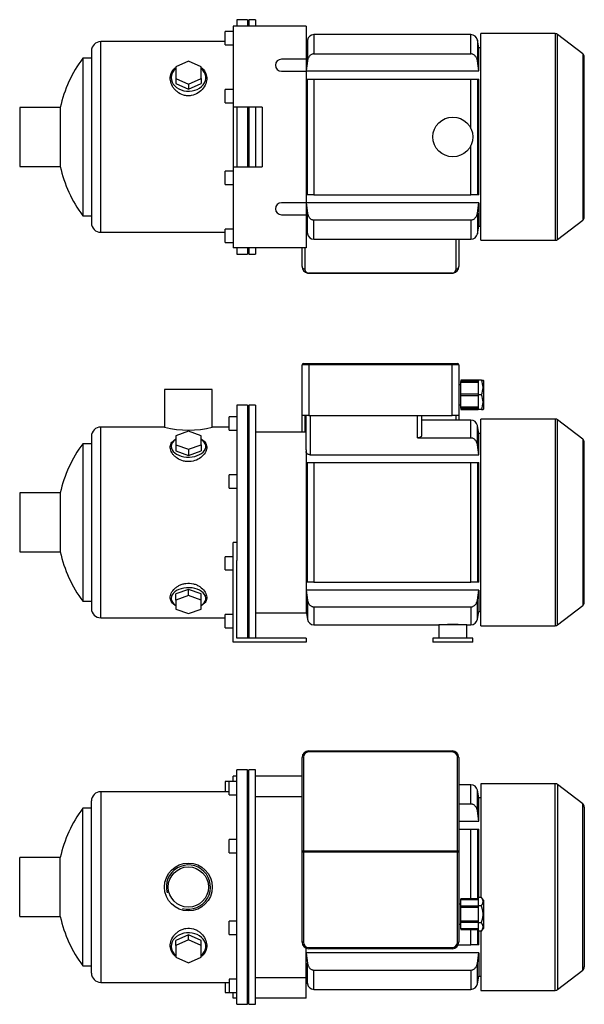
# Model space of a CAD drawing. Header units: millimetres. Extents: x 175 to 1179, y 16 to 799.
# Tile 1 of 2: x 175 to 600, y 58 to 799. Entities that reach past the tile are written whole.
import ezdxf

# ---------------------------------------------------------------- set-up
doc = ezdxf.new("R2010")
doc.units = ezdxf.units.MM
for name, color, linetype in [('1', 7, 'Continuous'), ('BASETTA_MEC_80_M', 7, 'Continuous'), ('CARCASSA_MEC_80-', 7, 'Continuous'), ('COPRIVENTOLA_MEC', 7, 'Continuous'), ('CORPO_MH_3-5_[4]', 7, 'Continuous'), ('FLANGIA_MOTORE_T', 7, 'Continuous'), ('PIEDINO_MEC_80_I', 7, 'Continuous'), ('STAFFA_3-5-9_INT', 7, 'Continuous')]:
    doc.layers.add(name, color=color, linetype=linetype)

# ---------------------------------------------------------------- blocks, each defined once
blk = doc.blocks.new('SE1')
at = {"layer": '1', "color": 7, "linetype": 'Continuous'}
for p, q in [((507.13, 136.84), (507.13, 137.35)), ((520.13, 137.35), (507.13, 137.35)), ((520.13, 136.84), (507.13, 136.84)), ((507.13, 131.85), (507.13, 136.84)), ((522.63, 138.56), (520.13, 138.56)), ((520.13, 138.56), (520.13, 135.38)), ((520.13, 135.38), (520.13, 132.2)), ((524.13, 136.58), (522.62, 138.56)), ((524.13, 136.58), (524.13, 115.13)), ((507.13, 130.92), (507.13, 131.85)), ((520.13, 131.85), (507.13, 131.85)), ((520.13, 130.92), (507.13, 130.92)), ((507.13, 120.79), (507.13, 130.92)), ((522.63, 132.2), (520.13, 132.2)), ((520.13, 132.2), (520.13, 125.85)), ((520.13, 120.79), (507.13, 120.79)), ((507.13, 119.85), (507.13, 120.79)), ((507.13, 114.87), (507.13, 119.85)), ((507.13, 119.85), (520.13, 119.85)), ((520.13, 125.85), (520.13, 119.5)), ((522.63, 119.5), (520.13, 119.5)), ((520.13, 119.5), (520.13, 116.33)), ((507.13, 114.87), (507.13, 114.35)), ((520.13, 114.87), (507.13, 114.87)), ((507.13, 114.35), (520.13, 114.35)), ((520.13, 116.33), (520.13, 113.15)), ((522.63, 113.15), (520.13, 113.15)), ((522.62, 113.15), (524.13, 115.13))]:
    blk.add_line(p, q, dxfattribs=at)
for points in [[(522.63, 132.2), (523.25, 133.02), (523.56, 133.76), (523.92, 134.59), (523.92, 135.38), (523.92, 136.17), (523.57, 136.99), (523.25, 137.73), (522.63, 138.56)], [(522.63, 119.5), (523.25, 121.14), (523.57, 122.63), (523.92, 124.26), (523.92, 125.84), (523.92, 127.43), (523.56, 129.08), (523.25, 130.56), (522.63, 132.2)], [(522.63, 113.15), (523.25, 113.97), (523.56, 114.71), (523.92, 115.54), (523.92, 116.33), (523.92, 117.12), (523.57, 117.94), (523.25, 118.68), (522.63, 119.5)]]:
    blk.add_open_spline(points, degree=2, knots=[0, 0, 0, 0.25, 0.25, 0.5, 0.5, 0.75, 0.75, 1, 1, 1], dxfattribs=at)
at = {"layer": 'BASETTA_MEC_80_M', "color": 7, "linetype": 'Continuous'}
for p, q in [((392.63, 248.85), (500.63, 248.85)), ((392.63, 248.85), (392.63, 248.01)), ((500.63, 248.01), (392.63, 248.01)), ((500.63, 248.85), (500.63, 248.01)), ((387.63, 173.32), (387.63, 243.85)), ((388.63, 244.01), (388.63, 173.48)), ((504.63, 173.48), (504.63, 244.01)), ((505.63, 243.85), (505.63, 173.32)), ((387.63, 172.7), (387.63, 173.32)), ((387.63, 104.85), (387.63, 172.7)), ((388.63, 172.7), (387.63, 172.7)), ((388.63, 173.48), (504.63, 173.48)), ((388.63, 173.48), (388.63, 172.7)), ((504.63, 172.7), (388.63, 172.7)), ((388.63, 172.7), (388.63, 104.85)), ((504.63, 172.7), (504.63, 173.48)), ((504.63, 104.85), (504.63, 172.7)), ((505.63, 172.7), (504.63, 172.7)), ((505.63, 173.32), (505.63, 172.7)), ((505.63, 172.7), (505.63, 104.85)), ((507.13, 133.35), (505.63, 133.35)), ((505.63, 118.35), (507.13, 118.35)), ((388.63, 104.85), (387.63, 104.85)), ((504.63, 104.85), (505.63, 104.85)), ((392.63, 100.85), (500.63, 100.85)), ((392.63, 100.85), (392.63, 99.85)), ((500.63, 99.85), (392.63, 99.85)), ((500.63, 100.85), (500.63, 99.85))]:
    blk.add_line(p, q, dxfattribs=at)
for centre, radius, start, end in [((392.63, 243.85), 5, 90, 180), ((392.63, 244.01), 4, 90, 180), ((500.63, 243.85), 5, 0, 90), ((500.63, 244.01), 4, 0, 90), ((392.63, 104.85), 5, 180, 270), ((392.63, 104.85), 4, 180, 270), ((500.63, 104.85), 4, 270, 0), ((500.63, 104.85), 5, 270, 0)]:
    blk.add_arc(centre, radius, start, end, dxfattribs=at)
for centre, major_axis, start_param, end_param in [((388.63, 243.85), (-1, 0), 4.712389, 6.283185), ((504.63, 243.85), (1, 0), 0, 1.570796), ((388.63, 173.32), (1, 0), 1.570796, 3.141593), ((504.63, 173.32), (1, 0), 0, 1.570796)]:
    blk.add_ellipse(centre, major_axis=major_axis, ratio=0.156434, start_param=start_param, end_param=end_param, dxfattribs=at)
at = {"layer": 'CARCASSA_MEC_80-', "color": 7, "linetype": 'Continuous'}
for p, q in [((514.67, 223.35), (505.63, 223.35)), ((514.67, 208.84), (514.67, 223.35)), ((519.59, 203.67), (519.59, 219.22)), ((520.63, 213.35), (519.59, 219.22)), ((505.63, 208.84), (514.67, 208.84)), ((520.63, 195.99), (520.63, 213.35)), ((522.13, 213.35), (520.63, 213.35)), ((520.63, 195.99), (519.59, 203.67)), ((505.63, 195.99), (520.63, 195.99)), ((505.63, 189.85), (514.67, 189.85)), ((514.67, 137.35), (514.67, 189.85)), ((514.67, 189.85), (519.59, 189.85)), ((519.59, 189.85), (520.63, 189.85)), ((519.59, 189.85), (519.59, 137.35)), ((520.63, 138.56), (520.63, 189.85)), ((514.67, 102.85), (514.67, 114.35)), ((519.59, 114.35), (519.59, 102.85)), ((520.63, 102.85), (520.63, 113.15)), ((520.63, 96.72), (390.63, 96.72)), ((505.21, 102.85), (514.67, 102.85)), ((519.59, 102.85), (514.67, 102.85)), ((520.63, 102.85), (519.59, 102.85)), ((519.59, 89.04), (520.63, 96.72)), ((520.63, 96.72), (520.63, 79.35)), ((391.66, 73.49), (391.66, 89.04)), ((519.59, 73.49), (519.59, 89.04)), ((396.58, 83.87), (514.67, 83.87)), ((396.58, 69.35), (396.58, 83.87)), ((514.67, 83.87), (514.67, 69.35)), ((390.63, 79.35), (391.66, 73.49)), ((519.59, 73.49), (520.63, 79.35)), ((520.63, 79.35), (522.13, 79.35)), ((396.58, 69.35), (514.67, 69.35))]:
    blk.add_line(p, q, dxfattribs=at)
for centre, start, end in [((514.67, 218.35), 10, 90), ((396.58, 74.35), 190, 270), ((514.67, 74.35), 270, 350)]:
    blk.add_arc(centre, 5, start, end, dxfattribs=at)
for points, knots in [([(519.59, 203.67), (519.5, 204.31), (519.34, 204.94), (518.96, 205.83), (518.81, 206.12), (518.47, 206.67), (518.28, 206.94), (517.86, 207.43), (517.62, 207.66), (517.11, 208.06), (516.84, 208.24), (516.4, 208.45), (516.25, 208.52), (515.95, 208.63), (515.79, 208.68), (515.32, 208.8), (515, 208.84), (514.67, 208.84)], [0, 0, 0, 0, 0.25, 0.25, 0.375, 0.375, 0.5, 0.5, 0.625, 0.625, 0.75, 0.75, 0.8125, 0.8125, 0.875, 0.875, 1, 1, 1, 1]), ([(391.66, 89.04), (391.75, 88.39), (391.92, 87.77), (392.29, 86.88), (392.44, 86.59), (392.78, 86.03), (392.97, 85.77), (393.39, 85.28), (393.63, 85.05), (394.14, 84.65), (394.41, 84.47), (394.85, 84.25), (395, 84.19), (395.3, 84.07), (395.46, 84.03), (395.93, 83.91), (396.26, 83.87), (396.58, 83.87)], [0, 0, 0, 0, 0.25, 0.25, 0.375, 0.375, 0.5, 0.5, 0.625, 0.625, 0.75, 0.75, 0.8125, 0.8125, 0.875, 0.875, 1, 1, 1, 1]), ([(514.67, 83.87), (514.99, 83.87), (515.31, 83.91), (515.94, 84.06), (516.25, 84.18), (516.83, 84.47), (517.1, 84.64), (517.62, 85.05), (517.85, 85.27), (518.27, 85.76), (518.47, 86.03), (518.81, 86.58), (518.95, 86.87), (519.21, 87.46), (519.31, 87.77), (519.48, 88.4), (519.55, 88.72), (519.59, 89.04)], [0, 0, 0, 0, 0.125, 0.125, 0.25, 0.25, 0.375, 0.375, 0.5, 0.5, 0.625, 0.625, 0.75, 0.75, 0.875, 0.875, 1, 1, 1, 1])]:
    blk.add_open_spline(points, degree=3, knots=knots, dxfattribs=at)
blk.add_open_spline([(390.63, 96.72), (390.96, 94.16), (391.31, 91.6), (391.66, 89.04)], degree=3, dxfattribs=at)
at = {"layer": 'COPRIVENTOLA_MEC', "color": 7, "linetype": 'Continuous'}
for p, q in [((522.13, 224.1), (522.13, 138.56)), ((578.11, 224.1), (522.13, 224.1)), ((578.11, 68.6), (578.11, 224.1)), ((579.93, 223.48), (579.93, 69.22)), ((598.95, 208.89), (579.93, 223.48)), ((598.95, 83.82), (598.95, 208.89)), ((600.13, 206.51), (600.13, 86.2)), ((522.13, 113.15), (522.13, 68.6)), ((579.93, 69.22), (598.95, 83.82)), ((522.13, 68.6), (578.11, 68.6))]:
    blk.add_line(p, q, dxfattribs=at)
for centre, start, end in [((578.11, 221.1), 52.5, 90), ((597.13, 206.51), 0, 52.5), ((597.13, 86.2), 307.5, 0), ((578.11, 71.6), 270, 307.5)]:
    blk.add_arc(centre, 3, start, end, dxfattribs=at)
at = {"layer": 'CORPO_MH_3-5_[4]', "color": 7, "linetype": 'Continuous'}
for p, q in [((338.63, 58.1), (338.63, 234.6)), ((346.63, 234.6), (338.63, 234.6)), ((346.63, 58.1), (346.63, 234.6)), ((332.63, 215.73), (332.63, 225.73)), ((338.63, 225.73), (332.63, 225.73)), ((236.03, 218.1), (236.03, 74.6)), ((332.63, 218.1), (236.03, 218.1)), ((332.63, 215.73), (338.63, 215.73)), ((229.03, 81.6), (229.03, 211.1)), ((222.47, 87.1), (222.47, 205.6)), ((229.03, 205.6), (222.47, 205.6)), ((332.63, 172.16), (332.63, 182.16)), ((338.63, 182.16), (332.63, 182.16)), ((332.63, 172.16), (338.63, 172.16)), ((175.03, 124.1), (175.03, 168.6)), ((205.53, 168.6), (175.03, 168.6)), ((205.53, 124.1), (205.53, 168.6)), ((175.03, 124.1), (205.53, 124.1)), ((332.63, 110.55), (332.63, 120.55)), ((338.63, 120.55), (332.63, 120.55)), ((302.13, 110.36), (292.63, 106.04)), ((302.13, 106.67), (292.63, 102.35)), ((292.63, 102.35), (292.63, 106.04)), ((311.63, 106.04), (302.13, 110.36)), ((302.13, 106.67), (302.13, 110.36)), ((311.63, 102.35), (302.13, 106.67)), ((311.63, 102.35), (311.63, 106.04)), ((332.63, 110.55), (338.63, 110.55)), ((292.63, 102.35), (292.63, 93.7)), ((311.63, 93.7), (311.63, 102.35)), ((292.63, 93.7), (302.13, 89.38)), ((302.13, 89.38), (311.63, 93.7)), ((222.47, 87.1), (229.03, 87.1)), ((236.03, 74.6), (332.63, 74.6)), ((332.63, 76.98), (332.63, 66.98)), ((338.63, 76.98), (332.63, 76.98)), ((332.63, 66.98), (338.63, 66.98)), ((338.63, 58.1), (346.63, 58.1))]:
    blk.add_line(p, q, dxfattribs=at)
for radius in [18, 15.15]:
    blk.add_circle((302.03, 146.35), radius, dxfattribs=at)
for centre, radius, start, end in [((236.03, 211.1), 7, 90, 180), ((303.03, 146.35), 100, 143.66538, 167.14409), ((302.03, 146.35), 16.62, 255, 195), ((303.03, 146.35), 100, 192.85591, 216.33462), ((236.03, 81.6), 7, 180, 270)]:
    blk.add_arc(centre, radius, start, end, dxfattribs=at)
for start_param, end_param in [(2.390244, 6.283185), (0, 0.751348)]:
    blk.add_ellipse((302.13, 101.72), major_axis=(-13, 0), ratio=0.788011, start_param=start_param, end_param=end_param, dxfattribs=at)
blk.add_open_spline([(292.62, 93.96), (292.26, 94.23), (291.92, 94.52), (291.04, 95.35), (290.54, 95.92), (289.26, 97.79), (288.72, 99.16), (288.27, 102.11), (288.37, 103.63), (289.21, 106.71), (289.94, 108.2), (291.49, 110.29), (292.07, 110.94), (293.37, 112.16), (294.09, 112.73), (295.65, 113.72), (296.48, 114.14), (298.23, 114.81), (299.16, 115.07), (301.99, 115.51), (303.96, 115.38), (306.69, 114.59), (307.58, 114.22), (309.23, 113.35), (310, 112.84), (312.13, 111.12), (313.28, 109.75), (314.98, 106.85), (315.54, 105.29), (315.98, 102.24), (315.88, 100.71), (315.05, 97.91), (314.3, 96.59), (312.8, 94.93), (312.25, 94.43), (311.65, 93.98)], degree=3, knots=[0.1389216, 0.1389216, 0.1389216, 0.1389216, 0.15625, 0.15625, 0.1875, 0.1875, 0.25, 0.25, 0.3125, 0.3125, 0.375, 0.375, 0.40625, 0.40625, 0.4375, 0.4375, 0.46875, 0.46875, 0.5, 0.5, 0.5625, 0.5625, 0.59375, 0.59375, 0.625, 0.625, 0.6875, 0.6875, 0.75, 0.75, 0.8125, 0.8125, 0.875, 0.875, 0.9041554, 0.9041554, 0.9041554, 0.9041554], dxfattribs=at)
at = {"layer": 'FLANGIA_MOTORE_T', "color": 7, "linetype": 'Continuous'}
for p, q in [((347.63, 233.1), (346.63, 233.1)), ((347.63, 58.1), (347.63, 234.6)), ((352.63, 234.6), (347.63, 234.6)), ((352.63, 58.1), (352.63, 234.6)), ((387.63, 214.35), (352.63, 214.35)), ((390.63, 78.35), (390.63, 100.27)), ((352.63, 78.35), (390.63, 78.35)), ((346.63, 59.6), (347.63, 59.6)), ((347.63, 58.1), (352.63, 58.1))]:
    blk.add_line(p, q, dxfattribs=at)
at = {"layer": 'STAFFA_3-5-9_INT', "color": 7, "linetype": 'Continuous'}
for p, q in [((338.63, 229.85), (335.63, 229.85)), ((335.63, 225.73), (335.63, 229.85)), ((387.63, 229.85), (352.63, 229.85)), ((329.63, 225.73), (329.63, 218.1)), ((332.63, 225.73), (329.63, 225.73)), ((329.63, 74.6), (329.63, 66.98)), ((390.63, 62.85), (390.63, 78.35)), ((329.63, 66.98), (332.63, 66.98)), ((335.63, 62.85), (335.63, 66.98)), ((338.63, 62.85), (335.63, 62.85)), ((390.63, 62.85), (352.63, 62.85))]:
    blk.add_line(p, q, dxfattribs=at)
blk = doc.blocks.new('SE2')
at = {"layer": '1', "color": 7, "linetype": 'Continuous'}
for p, q in [((507.13, 527.72), (507.13, 526.75)), ((520.13, 527.72), (507.13, 527.72)), ((507.13, 525.99), (507.13, 526.75)), ((520.13, 526.75), (507.13, 526.75)), ((522.63, 527.72), (520.13, 527.72)), ((520.13, 527.72), (520.13, 522.22)), ((522.63, 527.72), (523.92, 527.72)), ((524.13, 527.45), (523.91, 527.73)), ((524.13, 527.45), (524.13, 506)), ((520.13, 525.99), (507.13, 525.99)), ((507.13, 517.22), (507.13, 525.99)), ((520.13, 522.22), (520.13, 516.72)), ((507.13, 516.22), (507.13, 517.22)), ((520.13, 517.22), (507.13, 517.22)), ((507.13, 507.46), (507.13, 516.22)), ((507.13, 516.22), (520.13, 516.22)), ((522.63, 516.72), (520.13, 516.72)), ((520.13, 516.72), (520.13, 511.22)), ((520.13, 507.46), (507.13, 507.46)), ((507.13, 506.7), (507.13, 507.46)), ((507.13, 506.7), (507.13, 505.72)), ((507.13, 506.7), (520.13, 506.7)), ((507.13, 505.72), (520.13, 505.72)), ((520.13, 511.22), (520.13, 505.72)), ((522.63, 505.72), (520.13, 505.72)), ((522.63, 505.72), (523.92, 505.72)), ((523.91, 505.72), (524.13, 506))]:
    blk.add_line(p, q, dxfattribs=at)
for centre in [(511.4, 522.22), (511.4, 511.22)]:
    blk.add_arc(centre, 12.5, 333.89139, 26.10861, dxfattribs=at)
at = {"layer": 'BASETTA_MEC_80_M', "color": 7, "linetype": 'Continuous'}
for p, q in [((387.63, 501.22), (387.63, 539.22)), ((392.63, 539.22), (387.63, 539.22)), ((388.63, 540.22), (392.63, 540.22)), ((392.63, 540.22), (500.63, 540.22)), ((392.63, 540.22), (392.63, 539.22)), ((392.63, 539.22), (392.63, 501.22)), ((500.63, 539.22), (392.63, 539.22)), ((500.63, 540.22), (504.63, 540.22)), ((500.63, 540.22), (500.63, 539.22)), ((500.63, 501.22), (500.63, 539.22)), ((505.63, 539.22), (500.63, 539.22)), ((505.63, 539.22), (505.63, 501.22)), ((507.13, 524.22), (505.63, 524.22)), ((505.63, 509.22), (507.13, 509.22)), ((392.63, 501.22), (387.63, 501.22)), ((387.63, 488.72), (387.63, 501.22)), ((389.63, 501.22), (389.63, 488.72)), ((392.63, 501.22), (500.63, 501.22)), ((505.63, 501.22), (500.63, 501.22)), ((503.63, 497.72), (503.63, 501.22)), ((505.63, 501.22), (505.63, 497.72))]:
    blk.add_line(p, q, dxfattribs=at)
for centre, start, end in [((388.63, 539.22), 90, 180), ((504.63, 539.22), 0, 90)]:
    blk.add_arc(centre, 1, start, end, dxfattribs=at)
at = {"layer": 'CARCASSA_MEC_80-', "color": 7, "linetype": 'Continuous'}
for p, q in [((390.63, 475.35), (390.63, 501.22)), ((393.63, 501.22), (393.63, 471.68)), ((474.63, 484.26), (474.63, 501.22)), ((477.63, 501.22), (477.63, 486.21)), ((514.67, 497.72), (477.63, 497.72)), ((514.67, 484.26), (514.67, 497.72)), ((519.59, 479.18), (519.59, 493.59)), ((520.63, 487.72), (519.59, 493.59)), ((474.63, 484.26), (514.67, 484.26)), ((520.63, 471.68), (520.63, 487.72)), ((522.13, 487.72), (520.63, 487.72)), ((520.63, 471.68), (519.59, 479.18)), ((393.63, 471.68), (520.63, 471.68)), ((390.63, 465.72), (391.66, 465.72)), ((391.66, 375.72), (391.66, 465.72)), ((391.66, 465.72), (396.58, 465.72)), ((396.58, 465.72), (514.67, 465.72)), ((396.58, 465.72), (396.58, 375.72)), ((514.67, 375.72), (514.67, 465.72)), ((514.67, 465.72), (519.59, 465.72)), ((519.59, 465.72), (520.63, 465.72)), ((519.59, 465.72), (519.59, 375.72)), ((520.63, 375.72), (520.63, 465.72)), ((391.66, 375.72), (390.63, 375.72)), ((396.58, 375.72), (391.66, 375.72)), ((396.58, 375.72), (514.67, 375.72)), ((519.59, 375.72), (514.67, 375.72)), ((520.63, 375.72), (519.59, 375.72)), ((520.63, 369.76), (390.63, 369.76)), ((390.63, 369.76), (391.66, 362.26)), ((519.59, 362.26), (520.63, 369.76)), ((520.63, 369.76), (520.63, 353.72)), ((391.66, 362.26), (391.66, 347.85)), ((396.58, 357.19), (514.67, 357.19)), ((396.58, 357.19), (396.58, 343.72)), ((514.67, 357.19), (514.67, 343.72)), ((519.59, 347.85), (519.59, 362.26)), ((390.63, 353.72), (391.66, 347.85)), ((519.59, 347.85), (520.63, 353.72)), ((520.63, 353.72), (522.13, 353.72)), ((396.58, 343.72), (490.63, 343.72)), ((511.63, 343.72), (514.67, 343.72))]:
    blk.add_line(p, q, dxfattribs=at)
for centre, radius, start, end in [((514.67, 492.72), 5, 10, 90), ((396.58, 348.72), 5, 190, 270), ((501.13, 266.9), 77.01, 85.9047, 94.0953), ((514.67, 348.72), 5, 270, 350)]:
    blk.add_arc(centre, radius, start, end, dxfattribs=at)
for points, knots in [([(477.63, 486.21), (477.63, 485.98), (477.56, 485.76), (477.36, 485.42), (477.28, 485.31), (477.08, 485.11), (476.97, 485.01), (476.71, 484.82), (476.56, 484.73), (476.23, 484.57), (476.06, 484.5), (475.68, 484.38), (475.48, 484.34), (475.06, 484.27), (474.84, 484.26), (474.63, 484.26)], [0, 0, 0, 0, 0.25, 0.25, 0.375, 0.375, 0.5, 0.5, 0.625, 0.625, 0.75, 0.75, 0.875, 0.875, 1, 1, 1, 1]), ([(519.59, 479.18), (519.5, 479.82), (519.33, 480.44), (518.95, 481.32), (518.8, 481.61), (518.46, 482.15), (518.27, 482.41), (517.84, 482.89), (517.6, 483.11), (517.1, 483.51), (516.83, 483.68), (516.39, 483.89), (516.24, 483.95), (515.94, 484.06), (515.78, 484.11), (515.32, 484.22), (514.99, 484.26), (514.67, 484.26)], [0, 0, 0, 0, 0.25, 0.25, 0.375, 0.375, 0.5, 0.5, 0.625, 0.625, 0.75, 0.75, 0.8125, 0.8125, 0.875, 0.875, 1, 1, 1, 1]), ([(393.63, 471.68), (393.4, 471.68), (393.18, 471.7), (392.75, 471.79), (392.54, 471.85), (392.16, 472), (391.98, 472.09), (391.66, 472.29), (391.51, 472.4), (391.26, 472.64), (391.15, 472.76), (390.96, 473.02), (390.88, 473.15), (390.75, 473.41), (390.7, 473.55), (390.64, 473.82), (390.63, 473.96), (390.63, 474.1)], [0, 0, 0, 0, 0.125, 0.125, 0.25, 0.25, 0.375, 0.375, 0.5, 0.5, 0.625, 0.625, 0.75, 0.75, 0.875, 0.875, 1, 1, 1, 1]), ([(391.66, 362.26), (391.75, 361.62), (391.92, 361.01), (392.3, 360.13), (392.45, 359.84), (392.79, 359.29), (392.98, 359.04), (393.41, 358.56), (393.65, 358.33), (394.15, 357.94), (394.43, 357.77), (394.86, 357.56), (395.01, 357.49), (395.31, 357.38), (395.47, 357.34), (395.94, 357.23), (396.26, 357.19), (396.58, 357.19)], [0, 0, 0, 0, 0.25, 0.25, 0.375, 0.375, 0.5, 0.5, 0.625, 0.625, 0.75, 0.75, 0.8125, 0.8125, 0.875, 0.875, 1, 1, 1, 1]), ([(514.67, 357.19), (514.99, 357.19), (515.31, 357.22), (515.93, 357.37), (516.24, 357.48), (516.82, 357.76), (517.09, 357.93), (517.6, 358.33), (517.83, 358.55), (518.26, 359.03), (518.45, 359.29), (518.8, 359.83), (518.94, 360.11), (519.2, 360.7), (519.31, 361.01), (519.48, 361.63), (519.55, 361.94), (519.59, 362.26)], [0, 0, 0, 0, 0.125, 0.125, 0.25, 0.25, 0.375, 0.375, 0.5, 0.5, 0.625, 0.625, 0.75, 0.75, 0.875, 0.875, 1, 1, 1, 1])]:
    blk.add_open_spline(points, degree=3, knots=knots, dxfattribs=at)
at = {"layer": 'COPRIVENTOLA_MEC', "color": 7, "linetype": 'Continuous'}
for p, q in [((522.13, 342.97), (522.13, 498.47)), ((578.11, 498.47), (522.13, 498.47)), ((578.11, 498.47), (578.11, 342.97)), ((579.93, 343.59), (579.93, 497.85)), ((598.95, 483.26), (579.93, 497.85)), ((598.95, 483.26), (598.95, 358.19)), ((600.13, 360.57), (600.13, 480.88)), ((579.93, 343.59), (598.95, 358.19)), ((522.13, 342.97), (578.11, 342.97))]:
    blk.add_line(p, q, dxfattribs=at)
for centre, start, end in [((578.11, 495.47), 52.5, 90), ((597.13, 480.88), 0, 52.5), ((597.13, 360.57), 307.5, 0), ((578.11, 345.97), 270, 307.5)]:
    blk.add_arc(centre, 3, start, end, dxfattribs=at)
at = {"layer": 'CORPO_MH_3-5_[4]', "color": 7, "linetype": 'Continuous'}
for p, q in [((320.03, 520.72), (284.03, 520.72)), ((284.03, 520.72), (284.03, 492.46)), ((320.03, 492.47), (320.03, 520.72)), ((338.63, 508.97), (338.63, 392.16)), ((346.63, 508.97), (338.63, 508.97)), ((346.63, 508.97), (346.63, 333.72)), ((332.63, 490.09), (332.63, 500.09)), ((338.63, 500.09), (332.63, 500.09)), ((236.03, 348.97), (236.03, 492.47)), ((284.06, 492.47), (236.03, 492.47)), ((302.13, 489.33), (292.63, 485.96)), ((311.63, 485.96), (302.13, 489.33)), ((332.63, 492.47), (320.03, 492.47)), ((332.63, 490.09), (338.63, 490.09)), ((229.03, 485.47), (229.03, 355.97)), ((292.63, 485.96), (292.63, 479.2)), ((311.63, 479.2), (311.63, 485.96)), ((222.47, 479.97), (222.47, 361.47)), ((229.03, 479.97), (222.47, 479.97)), ((292.63, 479.2), (292.63, 474.48)), ((292.63, 479.2), (302.13, 475.83)), ((292.63, 474.48), (302.13, 471.1)), ((302.13, 475.83), (311.63, 479.2)), ((302.13, 475.83), (302.13, 471.1)), ((302.13, 471.1), (311.63, 474.48)), ((311.63, 479.2), (311.63, 474.48)), ((332.63, 446.53), (332.63, 456.53)), ((338.63, 456.53), (332.63, 456.53)), ((332.63, 446.53), (338.63, 446.53)), ((175.03, 442.97), (175.03, 398.47)), ((205.53, 442.97), (175.03, 442.97)), ((205.53, 442.97), (205.53, 398.47)), ((175.03, 398.47), (205.53, 398.47)), ((302.13, 370.35), (292.63, 366.97)), ((292.63, 362.24), (292.63, 366.97)), ((302.13, 365.62), (292.63, 362.24)), ((311.63, 366.97), (302.13, 370.35)), ((302.13, 365.62), (302.13, 370.35)), ((311.63, 362.24), (302.13, 365.62)), ((311.63, 362.24), (311.63, 366.97)), ((222.47, 361.47), (229.03, 361.47)), ((292.63, 362.24), (292.63, 355.49)), ((311.63, 355.49), (311.63, 362.24)), ((236.03, 348.97), (329.63, 348.97)), ((292.63, 355.49), (302.13, 352.11)), ((302.13, 352.11), (311.63, 355.49))]:
    blk.add_line(p, q, dxfattribs=at)
for centre, radius, start, end in [((236.03, 485.47), 7, 90, 180), ((302.03, 561.95), 71.77, 255.4749, 284.5251), ((303.03, 420.72), 100, 143.66538, 167.14409), ((303.03, 420.72), 100, 192.85591, 216.33462), ((236.03, 355.97), 7, 180, 270)]:
    blk.add_arc(centre, radius, start, end, dxfattribs=at)
for centre, start_param, end_param in [((302.13, 477.85), 0, 3.892941), ((302.13, 477.85), 5.531837, 6.283185), ((302.13, 363.59), 2.390244, 6.283185), ((302.13, 363.59), 0, 0.751348)]:
    blk.add_ellipse(centre, major_axis=(-13, 0), ratio=0.615661, start_param=start_param, end_param=end_param, dxfattribs=at)
for points, knots in [([(304.11, 466.57), (303.15, 466.44), (302.2, 466.41), (300.31, 466.52), (299.35, 466.67), (296.62, 467.35), (294.94, 468.12), (292.82, 469.56), (292.17, 470.09), (291.04, 471.19), (290.54, 471.77), (289.26, 473.56), (288.72, 474.8), (288.27, 477.24), (288.37, 478.4), (289.21, 480.55), (289.94, 481.51), (291.46, 482.73), (292, 483.08), (292.6, 483.41)], [0, 0, 0, 0, 0.03125, 0.03125, 0.0625, 0.0625, 0.125, 0.125, 0.15625, 0.15625, 0.1875, 0.1875, 0.25, 0.25, 0.3125, 0.3125, 0.375, 0.375, 0.4043708, 0.4043708, 0.4043708, 0.4043708]), ([(311.65, 483.4), (312.65, 482.87), (313.48, 482.25), (314.98, 480.64), (315.54, 479.59), (315.98, 477.34), (315.88, 476.12), (315.05, 473.68), (314.3, 472.43), (312.25, 470.15), (310.92, 469.09), (307.82, 467.43), (306.01, 466.82), (304.11, 466.57)], [0.6394434, 0.6394434, 0.6394434, 0.6394434, 0.6875, 0.6875, 0.75, 0.75, 0.8125, 0.8125, 0.875, 0.875, 0.9375, 0.9375, 1, 1, 1, 1]), ([(292.62, 358.03), (292.26, 358.22), (291.92, 358.42), (291.04, 359.02), (290.54, 359.44), (289.26, 360.81), (288.72, 361.84), (288.27, 364.12), (288.37, 365.31), (289.21, 367.78), (289.94, 369), (291.49, 370.72), (292.07, 371.27), (293.37, 372.28), (294.09, 372.76), (295.65, 373.6), (296.48, 373.95), (298.23, 374.53), (299.16, 374.74), (301.99, 375.12), (303.96, 375.01), (306.69, 374.34), (307.58, 374.03), (309.23, 373.29), (310, 372.86), (312.13, 371.41), (313.28, 370.27), (314.98, 367.89), (315.54, 366.64), (315.98, 364.22), (315.88, 363.04), (315.05, 360.9), (314.3, 359.92), (312.8, 358.72), (312.25, 358.36), (311.65, 358.04)], [0.1389216, 0.1389216, 0.1389216, 0.1389216, 0.15625, 0.15625, 0.1875, 0.1875, 0.25, 0.25, 0.3125, 0.3125, 0.375, 0.375, 0.40625, 0.40625, 0.4375, 0.4375, 0.46875, 0.46875, 0.5, 0.5, 0.5625, 0.5625, 0.59375, 0.59375, 0.625, 0.625, 0.6875, 0.6875, 0.75, 0.75, 0.8125, 0.8125, 0.875, 0.875, 0.9041554, 0.9041554, 0.9041554, 0.9041554])]:
    blk.add_open_spline(points, degree=3, knots=knots, dxfattribs=at)
at = {"layer": 'FLANGIA_MOTORE_T', "color": 7, "linetype": 'Continuous'}
for p, q in [((347.63, 507.47), (346.63, 507.47)), ((347.63, 508.97), (347.63, 333.72)), ((352.63, 508.97), (347.63, 508.97)), ((352.63, 508.97), (352.63, 333.72)), ((390.63, 488.72), (352.63, 488.72)), ((390.63, 475.35), (390.63, 352.72)), ((352.63, 352.72), (390.63, 352.72)), ((346.63, 333.97), (347.63, 333.97))]:
    blk.add_line(p, q, dxfattribs=at)
at = {"layer": 'PIEDINO_MEC_80_I', "color": 7, "linetype": 'Continuous'}
for p, q in [((511.63, 343.72), (490.63, 343.72)), ((490.63, 343.72), (490.63, 333.72)), ((511.63, 333.72), (511.63, 343.72)), ((516.13, 333.72), (486.13, 333.72)), ((486.13, 333.72), (486.13, 330.72)), ((516.13, 330.72), (516.13, 333.72)), ((516.13, 330.72), (486.13, 330.72))]:
    blk.add_line(p, q, dxfattribs=at)
at = {"layer": 'STAFFA_3-5-9_INT', "color": 7, "linetype": 'Continuous'}
for p, q in [((335.63, 330.72), (335.63, 405.72)), ((338.63, 405.72), (335.63, 405.72)), ((329.63, 384.92), (329.63, 394.92)), ((335.63, 394.92), (329.63, 394.92)), ((338.63, 333.72), (338.63, 392.16)), ((329.63, 384.92), (335.63, 384.92)), ((329.63, 341.35), (329.63, 351.35)), ((335.63, 351.35), (329.63, 351.35)), ((329.63, 341.35), (335.63, 341.35)), ((390.63, 333.72), (338.63, 333.72)), ((390.63, 333.72), (390.63, 330.72)), ((390.63, 330.72), (335.63, 330.72))]:
    blk.add_line(p, q, dxfattribs=at)
blk = doc.blocks.new('SE3')
at = {"layer": 'BASETTA_MEC_80_M', "color": 7, "linetype": 'Continuous'}
for p, q in [((503.63, 611.5), (503.63, 633.77)), ((505.63, 633.77), (505.63, 613.27)), ((387.63, 613.27), (387.63, 627.27)), ((389.63, 627.27), (389.63, 611.5)), ((392.15, 608.31), (391.78, 608.34)), ((392.15, 608.31), (501.1, 608.31)), ((500.63, 608.27), (392.63, 608.27)), ((501.47, 608.34), (501.1, 608.31))]:
    blk.add_line(p, q, dxfattribs=at)
for centre, radius, start, end in [((392.63, 613.27), 5, 180, 260.25299), ((392.8, 611.42), 3.18, 178.53632, 258.24971), ((392.63, 613.27), 5, 260.25299, 270), ((500.63, 613.27), 5, 270, 279.74701), ((500.45, 611.42), 3.18, 281.75029, 1.46368), ((500.63, 613.27), 5, 279.74701, 0)]:
    blk.add_arc(centre, radius, start, end, dxfattribs=at)
for centre, major_axis, start_param, end_param in [((389.63, 613.27), (2, 0), 3.141593, 4.712389), ((503.63, 613.27), (-2, 0), 1.570796, 3.141593)]:
    blk.add_ellipse(centre, major_axis=major_axis, ratio=0.884615, start_param=start_param, end_param=end_param, dxfattribs=at)
at = {"layer": 'CARCASSA_MEC_80-', "color": 7, "linetype": 'Continuous'}
for p, q in [((396.58, 787.77), (396.58, 773.25)), ((514.67, 787.77), (396.58, 787.77)), ((514.67, 773.25), (514.67, 787.77)), ((391.66, 783.64), (390.63, 777.77)), ((391.66, 783.64), (391.66, 768.08)), ((519.59, 783.64), (519.59, 768.08)), ((520.63, 777.77), (519.59, 783.64)), ((396.58, 773.25), (514.67, 773.25)), ((520.63, 760.41), (520.63, 777.77)), ((522.13, 777.77), (520.63, 777.77)), ((520.63, 760.41), (519.59, 768.08)), ((390.63, 760.41), (520.63, 760.41)), ((390.63, 754.27), (391.66, 754.27)), ((391.66, 667.27), (391.66, 754.27)), ((391.66, 754.27), (396.58, 754.27)), ((396.58, 754.27), (514.67, 754.27)), ((396.58, 754.27), (396.58, 667.27)), ((514.67, 717.22), (514.67, 754.27)), ((514.67, 754.27), (519.59, 754.27)), ((519.59, 754.27), (520.63, 754.27)), ((519.59, 754.27), (519.59, 667.27)), ((520.63, 667.27), (520.63, 754.27)), ((514.67, 667.27), (514.67, 704.31)), ((391.66, 667.27), (390.63, 667.27)), ((396.58, 667.27), (391.66, 667.27)), ((396.58, 667.27), (514.67, 667.27)), ((519.59, 667.27), (514.67, 667.27)), ((520.63, 667.27), (519.59, 667.27)), ((520.63, 661.13), (390.63, 661.13)), ((390.63, 661.13), (391.66, 653.45)), ((519.59, 653.45), (520.63, 661.13)), ((520.63, 661.13), (520.63, 643.77)), ((391.66, 637.9), (391.66, 653.45)), ((519.59, 653.45), (519.59, 637.9)), ((396.58, 648.29), (514.67, 648.29)), ((396.58, 633.77), (396.58, 648.29)), ((514.67, 648.29), (514.67, 633.77)), ((390.63, 643.77), (391.66, 637.9)), ((519.59, 637.9), (520.63, 643.77)), ((520.63, 643.77), (522.13, 643.77)), ((396.58, 633.77), (514.67, 633.77))]:
    blk.add_line(p, q, dxfattribs=at)
for centre, start, end in [((396.58, 782.77), 90, 170), ((514.67, 782.77), 10, 90), ((396.58, 638.77), 190, 270), ((514.67, 638.77), 270, 350)]:
    blk.add_arc(centre, 5, start, end, dxfattribs=at)
for points, knots in [([(396.58, 773.25), (396.26, 773.25), (395.94, 773.21), (395.31, 773.06), (395, 772.94), (394.42, 772.65), (394.15, 772.48), (393.64, 772.07), (393.4, 771.85), (392.98, 771.36), (392.78, 771.09), (392.45, 770.54), (392.3, 770.25), (392.05, 769.66), (391.94, 769.35), (391.77, 768.72), (391.7, 768.4), (391.66, 768.08)], [0, 0, 0, 0, 0.125, 0.125, 0.25, 0.25, 0.375, 0.375, 0.5, 0.5, 0.625, 0.625, 0.75, 0.75, 0.875, 0.875, 1, 1, 1, 1]), ([(519.59, 768.08), (519.5, 768.73), (519.34, 769.35), (518.96, 770.24), (518.81, 770.53), (518.47, 771.09), (518.28, 771.35), (517.86, 771.84), (517.62, 772.07), (517.11, 772.47), (516.84, 772.65), (516.4, 772.87), (516.25, 772.93), (515.95, 773.05), (515.79, 773.09), (515.32, 773.21), (515, 773.25), (514.67, 773.25)], [0, 0, 0, 0, 0.25, 0.25, 0.375, 0.375, 0.5, 0.5, 0.625, 0.625, 0.75, 0.75, 0.8125, 0.8125, 0.875, 0.875, 1, 1, 1, 1]), ([(391.66, 653.45), (391.75, 652.81), (391.92, 652.19), (392.29, 651.29), (392.44, 651), (392.78, 650.45), (392.97, 650.18), (393.39, 649.7), (393.63, 649.47), (394.14, 649.06), (394.41, 648.89), (394.85, 648.67), (395, 648.6), (395.3, 648.49), (395.46, 648.44), (395.93, 648.33), (396.26, 648.29), (396.58, 648.29)], [0, 0, 0, 0, 0.25, 0.25, 0.375, 0.375, 0.5, 0.5, 0.625, 0.625, 0.75, 0.75, 0.8125, 0.8125, 0.875, 0.875, 1, 1, 1, 1]), ([(514.67, 648.29), (514.99, 648.29), (515.31, 648.32), (515.94, 648.48), (516.25, 648.59), (516.83, 648.88), (517.1, 649.06), (517.62, 649.46), (517.85, 649.69), (518.27, 650.17), (518.47, 650.44), (518.81, 650.99), (518.95, 651.28), (519.21, 651.88), (519.31, 652.19), (519.48, 652.81), (519.55, 653.13), (519.59, 653.45)], [0, 0, 0, 0, 0.125, 0.125, 0.25, 0.25, 0.375, 0.375, 0.5, 0.5, 0.625, 0.625, 0.75, 0.75, 0.875, 0.875, 1, 1, 1, 1])]:
    blk.add_open_spline(points, degree=3, knots=knots, dxfattribs=at)
blk.add_open_spline([(391.66, 768.08), (391.31, 765.52), (390.96, 762.97), (390.63, 760.41)], degree=3, dxfattribs=at)
at = {"layer": 'COPRIVENTOLA_MEC', "color": 7, "linetype": 'Continuous'}
for p, q in [((522.13, 633.02), (522.13, 788.52)), ((578.11, 788.52), (522.13, 788.52)), ((578.11, 788.52), (578.11, 633.02)), ((579.93, 633.64), (579.93, 787.9)), ((598.95, 773.3), (579.93, 787.9)), ((598.95, 773.3), (598.95, 648.23)), ((600.13, 650.61), (600.13, 770.92)), ((579.93, 633.64), (598.95, 648.23)), ((522.13, 633.02), (578.11, 633.02))]:
    blk.add_line(p, q, dxfattribs=at)
for centre, start, end in [((578.11, 785.52), 52.5, 90), ((597.13, 770.92), 0, 52.5), ((597.13, 650.61), 307.5, 0), ((578.11, 636.02), 270, 307.5)]:
    blk.add_arc(centre, 3, start, end, dxfattribs=at)
at = {"layer": 'CORPO_MH_3-5_[4]', "color": 7, "linetype": 'Continuous'}
for p, q in [((338.63, 799.02), (338.63, 794.27)), ((346.63, 799.02), (338.63, 799.02)), ((346.63, 799.02), (346.63, 794.27)), ((236.03, 639.02), (236.03, 782.52)), ((329.63, 782.52), (236.03, 782.52)), ((229.03, 775.52), (229.03, 646.02)), ((222.47, 770.02), (222.47, 651.52)), ((229.03, 770.02), (222.47, 770.02)), ((302.13, 767.74), (292.63, 763.42)), ((292.63, 763.42), (292.63, 754.77)), ((311.63, 763.42), (302.13, 767.74)), ((311.63, 754.77), (311.63, 763.42)), ((292.63, 754.77), (292.63, 751.08)), ((292.63, 754.77), (302.13, 750.45)), ((292.63, 751.08), (302.13, 746.76)), ((302.13, 750.45), (311.63, 754.77)), ((302.13, 746.76), (311.63, 751.08)), ((302.13, 750.45), (302.13, 746.76)), ((311.63, 754.77), (311.63, 751.08)), ((175.03, 733.02), (175.03, 688.52)), ((205.53, 733.02), (175.03, 733.02)), ((205.53, 733.02), (205.53, 688.52)), ((338.63, 733.27), (338.63, 688.27)), ((346.63, 733.27), (346.63, 688.27)), ((175.03, 688.52), (205.53, 688.52)), ((222.47, 651.52), (229.03, 651.52)), ((236.03, 639.02), (329.63, 639.02)), ((338.63, 627.27), (338.63, 622.52)), ((338.63, 622.52), (346.63, 622.52)), ((346.63, 627.27), (346.63, 622.52))]:
    blk.add_line(p, q, dxfattribs=at)
for centre, radius, start, end in [((236.03, 775.52), 7, 90, 180), ((303.03, 710.77), 100, 143.66538, 167.14409), ((303.03, 710.77), 100, 192.85591, 216.33462), ((236.03, 646.02), 7, 180, 270)]:
    blk.add_arc(centre, radius, start, end, dxfattribs=at)
for start_param, end_param in [(0, 3.892941), (5.531837, 6.283185)]:
    blk.add_ellipse((302.13, 755.4), major_axis=(-13, 0), ratio=0.788011, start_param=start_param, end_param=end_param, dxfattribs=at)
for points, knots in [([(304.11, 741.9), (303.15, 741.75), (302.2, 741.72), (300.31, 741.84), (299.35, 742.01), (296.62, 742.81), (294.94, 743.73), (292.82, 745.43), (292.17, 746.07), (291.04, 747.4), (290.54, 748.1), (289.26, 750.29), (288.72, 751.82), (288.27, 754.9), (288.37, 756.39), (289.21, 759.23), (289.94, 760.52), (291.46, 762.2), (292, 762.69), (292.6, 763.14)], [0, 0, 0, 0, 0.03125, 0.03125, 0.0625, 0.0625, 0.125, 0.125, 0.15625, 0.15625, 0.1875, 0.1875, 0.25, 0.25, 0.3125, 0.3125, 0.375, 0.375, 0.4043708, 0.4043708, 0.4043708, 0.4043708]), ([(311.65, 763.14), (312.65, 762.39), (313.48, 761.53), (314.98, 759.35), (315.54, 757.95), (315.98, 755.03), (315.88, 753.48), (315.05, 750.43), (314.3, 748.9), (312.25, 746.14), (310.92, 744.87), (307.82, 742.91), (306.01, 742.19), (304.11, 741.9)], [0.6394434, 0.6394434, 0.6394434, 0.6394434, 0.6875, 0.6875, 0.75, 0.75, 0.8125, 0.8125, 0.875, 0.875, 0.9375, 0.9375, 1, 1, 1, 1])]:
    blk.add_open_spline(points, degree=3, knots=knots, dxfattribs=at)
at = {"layer": 'FLANGIA_MOTORE_T', "color": 7, "linetype": 'Continuous'}
for p, q in [((347.63, 797.52), (346.63, 797.52)), ((347.63, 799.02), (347.63, 794.27)), ((352.63, 799.02), (347.63, 799.02)), ((352.63, 799.02), (352.63, 794.27)), ((390.63, 769.27), (390.63, 760.27)), ((347.63, 733.27), (347.63, 688.27)), ((352.63, 733.27), (352.63, 688.27)), ((390.63, 661.27), (390.63, 652.27)), ((346.63, 624.02), (347.63, 624.02)), ((347.63, 627.27), (347.63, 622.52)), ((347.63, 622.52), (352.63, 622.52)), ((352.63, 627.27), (352.63, 622.52))]:
    blk.add_line(p, q, dxfattribs=at)
at = {"layer": 'PIEDINO_MEC_80_I', "color": 7, "linetype": 'Continuous'}
blk.add_circle((501.13, 710.77), 15, dxfattribs=at)
at = {"layer": 'STAFFA_3-5-9_INT', "color": 7, "linetype": 'Continuous'}
for p, q in [((390.63, 794.27), (335.63, 794.27)), ((335.63, 794.27), (335.63, 733.27)), ((390.63, 794.27), (390.63, 769.27)), ((329.63, 780.14), (329.63, 790.14)), ((335.63, 790.14), (329.63, 790.14)), ((329.63, 780.14), (335.63, 780.14)), ((390.63, 769.27), (372.03, 769.27)), ((372.03, 760.27), (390.63, 760.27)), ((390.63, 760.27), (390.63, 661.27)), ((329.63, 736.57), (329.63, 746.57)), ((335.63, 746.57), (329.63, 746.57)), ((329.63, 736.57), (335.63, 736.57)), ((335.63, 733.27), (335.63, 688.27)), ((357.63, 733.27), (335.63, 733.27)), ((357.63, 733.27), (357.63, 688.27)), ((329.63, 674.96), (329.63, 684.96)), ((335.63, 684.96), (329.63, 684.96)), ((335.63, 688.27), (335.63, 627.27)), ((335.63, 688.27), (357.63, 688.27)), ((329.63, 674.96), (335.63, 674.96)), ((390.63, 661.27), (372.03, 661.27)), ((372.03, 652.27), (390.63, 652.27)), ((390.63, 652.27), (390.63, 627.27)), ((329.63, 631.39), (329.63, 641.39)), ((335.63, 641.39), (329.63, 641.39)), ((329.63, 631.39), (335.63, 631.39)), ((390.63, 627.27), (335.63, 627.27))]:
    blk.add_line(p, q, dxfattribs=at)
for centre in [(372.03, 764.77), (372.03, 656.77)]:
    blk.add_arc(centre, 4.5, 90, 270, dxfattribs=at)

msp = doc.modelspace()

# ---------------------------------------------------------------- block references
for name in ['SE3', 'SE2', 'SE1']:
    msp.add_blockref(name, (0, 0))

doc.saveas('drawing.dxf')
